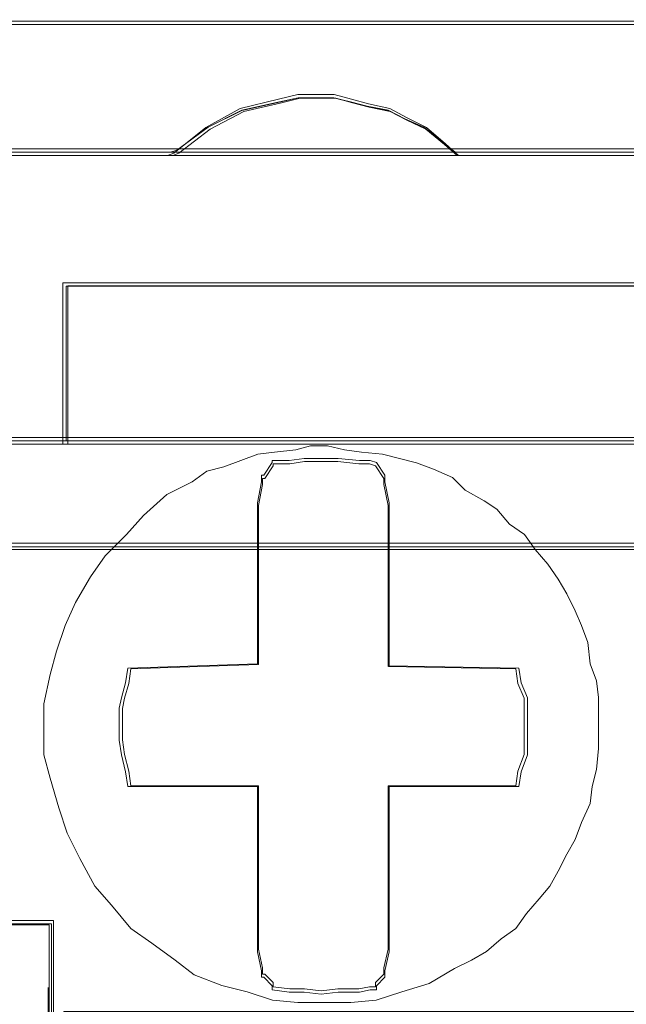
# Model space of a CAD drawing. Header units: millimetres. Extents: x -1290 to 1795, y -4192 to -1311.
# Tile 136 of 256: x 581.43 to 582.83, y -3302.43 to -3300.16. Entities that reach past the tile are written whole.
import ezdxf

# ---------------------------------------------------------------- set-up
doc = ezdxf.new("R2010")
doc.units = ezdxf.units.MM
doc.layers.add('$EL_istn', color=7, linetype='Continuous', lineweight=15)
doc.layers.add('Aparatura', color=7, linetype='Continuous', lineweight=13)
doc.styles.get("Standard").update_dxf_attribs({"font": 'ARIALN.TTF', "width": 0.8})
doc.dimstyles.new('100', dxfattribs={"dimtxt": 15, "dimasz": 10, "dimexe": 1.25, "dimexo": 0.625, "dimtad": 1, "dimdec": 0, "dimtxsty": 'Standard', "dimblk": 'OBLIQUE', "dimcen": 2.5, "dimadec": 0, "dimazin": 0, "dimtfac": 1, "dimtdec": 0, "dimtmove": 0, "dimatfit": 3, "dimldrblk": 'NONE', "dimfxl": 1, "dimarcsym": 0})

# ---------------------------------------------------------------- blocks, each defined once
blk = doc.blocks.new('_Oblique')
at = {"color": 0, "linetype": 'ByBlock', "lineweight": -2}
blk.add_line((-0.5, -0.5), (0.5, 0.5), dxfattribs=at)
blk = doc.blocks.new('*D43')
at = {"layer": '$EL_istn', "color": 0, "linetype": 'Continuous', "lineweight": -2, "ltscale": 0.1}
for p, q in [((605.2914, -3294.7164), (605.2914, -3319.5177)), ((518.0914, -3296.8148), (518.0914, -3319.5177)), ((518.0914, -3318.2677), (605.2914, -3318.2677))]:
    blk.add_line(p, q, dxfattribs=at)
at = {"layer": 'Defpoints', "color": 0}
for p in [(605.2914, -3294.0914), (518.0914, -3296.1898), (605.2914, -3318.2677)]:
    blk.add_point(p, dxfattribs=at)
at = {"layer": '$EL_istn', "color": 0, "linetype": 'ByBlock', "lineweight": -2, "xscale": 5, "yscale": 5, "zscale": 5, "rotation": 180}
blk.add_blockref('_Oblique', (518.0914, -3318.2677), dxfattribs=at)
at = {"layer": '$EL_istn', "color": 0, "linetype": 'ByBlock', "lineweight": -2, "xscale": 5, "yscale": 5, "zscale": 5}
blk.add_blockref('_Oblique', (605.2914, -3318.2677), dxfattribs=at)
at = {"layer": '$EL_istn', "color": 0, "lineweight": 5, "insert": (561.6914, -3313.5581), "char_height": 8, "attachment_point": 5}
blk.add_mtext('436', dxfattribs=at)
blk = doc.blocks.new('_None')

msp = doc.modelspace()

# ---------------------------------------------------------------- linework, layer by layer
at = {"layer": 'Aparatura', "lineweight": 13}
for points in [[(561.7986, -3300.1643), (596.0784, -3300.1643), (561.7986, -3300.1643)], [(582.441, -3300.4732), (582.4114, -3300.4462), (582.3671, -3300.4084), (582.3227, -3300.3868), (582.2833, -3300.3652), (582.234, -3300.3544), (582.1946, -3300.3436), (582.1552, -3300.3328), (582.1059, -3300.3328), (582.0714, -3300.3328), (582.0271, -3300.3436), (581.9384, -3300.3652), (581.8596, -3300.4084), (581.7857, -3300.4678), (581.7709, -3300.4732), (582.441, -3300.4732)], [(582.4114, -3300.4462), (582.3671, -3300.4084), (582.3227, -3300.3868), (582.2833, -3300.3652), (582.234, -3300.3544), (582.1946, -3300.3436), (582.1552, -3300.3328), (582.1059, -3300.3328), (582.0714, -3300.3328), (582.0271, -3300.3436), (581.9384, -3300.3652), (581.8596, -3300.4084), (581.7857, -3300.4678), (581.7709, -3300.4732), (582.441, -3300.4732), (582.4114, -3300.4462)], [(582.4114, -3300.4462), (582.3671, -3300.4084), (582.3227, -3300.3868), (582.2833, -3300.3652), (582.234, -3300.3544), (582.1946, -3300.3436), (582.1552, -3300.3328), (582.1059, -3300.3328), (582.0714, -3300.3328), (582.0271, -3300.3436), (581.9384, -3300.3652), (581.8596, -3300.4084), (581.7857, -3300.4678), (581.7709, -3300.4732), (582.441, -3300.4732), (582.4114, -3300.4462)], [(582.4114, -3300.4462), (582.3671, -3300.4084), (582.3227, -3300.3868), (582.2833, -3300.3652), (582.234, -3300.3544), (582.1946, -3300.3436), (582.1552, -3300.3328), (582.1059, -3300.3328), (582.0714, -3300.3328), (582.0271, -3300.3436), (581.9384, -3300.3652), (581.8596, -3300.4084), (581.7857, -3300.4678), (581.7709, -3300.4732), (582.441, -3300.4732), (582.4114, -3300.4462)], [(582.4114, -3300.4462), (582.3671, -3300.4084), (582.3227, -3300.3868), (582.2833, -3300.3652), (582.234, -3300.3544), (582.1946, -3300.3436), (582.1552, -3300.3328), (582.1059, -3300.3328), (582.0714, -3300.3328), (582.0271, -3300.3436), (581.9384, -3300.3652), (581.8596, -3300.4084), (581.7857, -3300.4678), (581.7709, -3300.4732), (582.441, -3300.4732), (582.4114, -3300.4462)], [(582.4045, -3300.4416), (582.3612, -3300.4078), (582.3178, -3300.3885), (582.2793, -3300.3692), (582.2312, -3300.3596), (582.1926, -3300.35), (582.1541, -3300.3403), (582.1059, -3300.3403), (582.0722, -3300.3403), (582.0289, -3300.35), (581.9422, -3300.3692), (581.8651, -3300.4078), (581.7929, -3300.4609), (581.7784, -3300.4657), (582.4334, -3300.4657), (582.4045, -3300.4416)], [(582.4045, -3300.4416), (582.3612, -3300.4078), (582.3178, -3300.3885), (582.2793, -3300.3692), (582.2312, -3300.3596), (582.1926, -3300.35), (582.1541, -3300.3403), (582.1059, -3300.3403), (582.0722, -3300.3403), (582.0289, -3300.35), (581.9422, -3300.3692), (581.8651, -3300.4078), (581.7929, -3300.4609), (581.7784, -3300.4657), (582.4334, -3300.4657), (582.4045, -3300.4416)], [(561.7986, -3300.4578), (597.2576, -3300.4578), (561.7986, -3300.4578)], [(581.5301, -3300.8824), (581.5301, -3300.766), (581.5301, -3300.8824)], [(584.0825, -3300.766), (581.5301, -3300.766), (584.0825, -3300.766)], [(581.8583, -3300.766), (581.5301, -3300.766), (581.8583, -3300.766)], [(581.5301, -3300.766), (581.5301, -3300.8714), (581.5301, -3300.9869), (581.5301, -3301.1375), (584.0825, -3301.1375), (584.0825, -3300.9869), (584.0825, -3300.8714), (584.0825, -3300.766), (581.5301, -3300.766)], [(581.5301, -3300.766), (581.5301, -3300.8714), (581.5301, -3300.9869), (581.5301, -3301.1375), (584.0825, -3301.1375), (584.0825, -3300.9869), (584.0825, -3300.8714), (584.0825, -3300.766), (581.5301, -3300.766)], [(581.5301, -3300.766), (581.5301, -3300.8714), (581.5301, -3300.9869), (581.5301, -3301.1375), (584.0825, -3301.1375), (584.0825, -3300.9869), (584.0825, -3300.8714), (584.0825, -3300.766), (581.5301, -3300.766)], [(581.5301, -3301.1375), (584.0825, -3301.1375), (584.0825, -3300.9869), (584.0825, -3300.8714), (584.0825, -3300.766), (581.5301, -3300.766), (581.5301, -3300.8714), (581.5301, -3300.9869), (581.5301, -3301.1375)], [(581.5376, -3300.7736), (581.5376, -3300.8747), (581.5376, -3300.9855), (581.5376, -3301.13), (584.075, -3301.13), (584.075, -3300.9855), (584.075, -3300.8747), (584.075, -3300.7736), (581.5376, -3300.7736)], [(581.5376, -3301.13), (584.075, -3301.13), (584.075, -3300.9855), (584.075, -3300.8747), (584.075, -3300.7736), (581.5376, -3300.7736), (581.5376, -3300.8747), (581.5376, -3300.9855), (581.5376, -3301.13)], [(581.5301, -3300.9931), (581.5301, -3300.867), (581.5301, -3300.9931)], [(581.5301, -3301.1375), (581.5301, -3300.9776), (581.5301, -3301.1375)], [(581.5696, -3302.091), (581.5403, -3302.0325), (581.5208, -3301.9741), (581.5013, -3301.9059), (581.4867, -3301.8523), (581.4867, -3301.789), (581.4867, -3301.7354), (581.5013, -3301.6672), (581.516, -3301.6136), (581.5355, -3301.5551), (581.5598, -3301.5016), (581.5939, -3301.4431), (581.628, -3301.3944), (581.6768, -3301.3457), (581.7158, -3301.3018), (581.7694, -3301.2531), (581.8278, -3301.2239), (581.862, -3301.1996), (581.9009, -3301.1898), (581.9399, -3301.1752), (581.9789, -3301.1606), (582.0179, -3301.1557), (582.0666, -3301.1508), (582.1007, -3301.1411), (582.1397, -3301.1411), (582.1787, -3301.1508), (582.2177, -3301.1557), (582.2664, -3301.1606), (582.3054, -3301.1703), (582.3444, -3301.1801), (582.3834, -3301.1947), (582.4272, -3301.2142), (582.4565, -3301.2434), (582.5003, -3301.2677), (582.5296, -3301.2872), (582.5588, -3301.3213), (582.5929, -3301.3457), (582.6173, -3301.3798), (582.6465, -3301.4139), (582.6709, -3301.448), (582.6904, -3301.4821), (582.7099, -3301.521), (582.7245, -3301.5551), (582.7391, -3301.5941), (582.744, -3301.6428), (582.7586, -3301.6818), (582.7635, -3301.7208), (582.7635, -3301.7597), (582.7635, -3301.7987), (582.7635, -3301.8377), (582.7586, -3301.8864), (582.7488, -3301.9254), (582.744, -3301.9643), (582.7245, -3302.0082), (582.7099, -3302.0471), (582.6904, -3302.0812), (582.6709, -3302.1202), (582.6514, -3302.1543), (582.627, -3302.1835), (582.5978, -3302.2176), (582.5734, -3302.2517), (582.5393, -3302.2761), (582.5052, -3302.3053), (582.4711, -3302.3248), (582.4321, -3302.3443), (582.3736, -3302.3784), (582.3103, -3302.3979), (582.2518, -3302.4173), (582.1933, -3302.4222), (582.1251, -3302.4222), (582.0715, -3302.4222), (582.013, -3302.4173), (581.9545, -3302.3979), (581.8961, -3302.3832), (581.8327, -3302.3589), (581.7889, -3302.3248), (581.7353, -3302.2858), (581.6865, -3302.2517), (581.6427, -3302.1981), (581.6037, -3302.1543), (581.5696, -3302.091)], [(581.5696, -3302.091), (581.5403, -3302.0325), (581.5208, -3301.9741), (581.5013, -3301.9059), (581.4867, -3301.8523), (581.4867, -3301.789), (581.4867, -3301.7354), (581.5013, -3301.6672), (581.516, -3301.6136), (581.5355, -3301.5551), (581.5598, -3301.5016), (581.5939, -3301.4431), (581.628, -3301.3944), (581.6768, -3301.3457), (581.7158, -3301.3018), (581.7694, -3301.2531), (581.8278, -3301.2239), (581.862, -3301.1996), (581.9009, -3301.1898), (581.9399, -3301.1752), (581.9789, -3301.1606), (582.0179, -3301.1557), (582.0666, -3301.1508), (582.1007, -3301.1411), (582.1397, -3301.1411), (582.1787, -3301.1508), (582.2177, -3301.1557), (582.2664, -3301.1606), (582.3054, -3301.1703), (582.3444, -3301.1801), (582.3834, -3301.1947), (582.4272, -3301.2142), (582.4565, -3301.2434), (582.5003, -3301.2677), (582.5296, -3301.2872), (582.5588, -3301.3213), (582.5929, -3301.3457), (582.6173, -3301.3798), (582.6465, -3301.4139), (582.6709, -3301.448), (582.6904, -3301.4821), (582.7099, -3301.521), (582.7245, -3301.5551), (582.7391, -3301.5941), (582.744, -3301.6428), (582.7586, -3301.6818), (582.7635, -3301.7208), (582.7635, -3301.7597), (582.7635, -3301.7987), (582.7635, -3301.8377), (582.7586, -3301.8864), (582.7488, -3301.9254), (582.744, -3301.9643), (582.7245, -3302.0082), (582.7099, -3302.0471), (582.6904, -3302.0812), (582.6709, -3302.1202), (582.6514, -3302.1543), (582.627, -3302.1835), (582.5978, -3302.2176), (582.5734, -3302.2517), (582.5393, -3302.2761), (582.5052, -3302.3053), (582.4711, -3302.3248), (582.4321, -3302.3443), (582.3736, -3302.3784), (582.3103, -3302.3979), (582.2518, -3302.4173), (582.1933, -3302.4222), (582.1251, -3302.4222), (582.0715, -3302.4222), (582.013, -3302.4173), (581.9545, -3302.3979), (581.8961, -3302.3832), (581.8327, -3302.3589), (581.7889, -3302.3248), (581.7353, -3302.2858), (581.6865, -3302.2517), (581.6427, -3302.1981), (581.6037, -3302.1543), (581.5696, -3302.091)], [(582.7586, -3301.8864), (582.7488, -3301.9254), (582.744, -3301.9643), (582.7245, -3302.0082), (582.7099, -3302.0471), (582.6904, -3302.0812), (582.6709, -3302.1202), (582.6514, -3302.1543), (582.627, -3302.1835), (582.5978, -3302.2176), (582.5734, -3302.2517), (582.5393, -3302.2761), (582.5052, -3302.3053), (582.4711, -3302.3248), (582.4321, -3302.3443), (582.3736, -3302.3784), (582.3103, -3302.3979), (582.2518, -3302.4173), (582.1933, -3302.4222), (582.1251, -3302.4222), (582.0715, -3302.4222), (582.013, -3302.4173), (581.9545, -3302.3979), (581.8961, -3302.3832), (581.8327, -3302.3589), (581.7889, -3302.3248), (581.7353, -3302.2858), (581.6865, -3302.2517), (581.6427, -3302.1981), (581.6037, -3302.1543), (581.5696, -3302.091), (581.5403, -3302.0325), (581.5208, -3301.9741), (581.5013, -3301.9059), (581.4867, -3301.8523), (581.4867, -3301.789), (581.4867, -3301.7354), (581.5013, -3301.6672), (581.516, -3301.6136), (581.5355, -3301.5551), (581.5598, -3301.5016), (581.5939, -3301.4431), (581.628, -3301.3944), (581.6768, -3301.3457), (581.7158, -3301.3018), (581.7694, -3301.2531), (581.8278, -3301.2239), (581.862, -3301.1996), (581.9009, -3301.1898), (581.9399, -3301.1752), (581.9789, -3301.1606), (582.0179, -3301.1557), (582.0666, -3301.1508), (582.1007, -3301.1411), (582.1397, -3301.1411), (582.1787, -3301.1508), (582.2177, -3301.1557), (582.2664, -3301.1606), (582.3054, -3301.1703), (582.3444, -3301.1801), (582.3834, -3301.1947), (582.4272, -3301.2142), (582.4565, -3301.2434), (582.5003, -3301.2677), (582.5296, -3301.2872), (582.5588, -3301.3213), (582.5929, -3301.3457), (582.6173, -3301.3798), (582.6465, -3301.4139), (582.6709, -3301.448), (582.6904, -3301.4821), (582.7099, -3301.521), (582.7245, -3301.5551), (582.7391, -3301.5941), (582.744, -3301.6428), (582.7586, -3301.6818), (582.7635, -3301.7208), (582.7635, -3301.7597), (582.7635, -3301.7987), (582.7635, -3301.8377), (582.7586, -3301.8864)], [(582.7586, -3301.8864), (582.7488, -3301.9254), (582.744, -3301.9643), (582.7245, -3302.0082), (582.7099, -3302.0471), (582.6904, -3302.0812), (582.6709, -3302.1202), (582.6514, -3302.1543), (582.627, -3302.1835), (582.5978, -3302.2176), (582.5734, -3302.2517), (582.5393, -3302.2761), (582.5052, -3302.3053), (582.4711, -3302.3248), (582.4321, -3302.3443), (582.3736, -3302.3784), (582.3103, -3302.3979), (582.2518, -3302.4173), (582.1933, -3302.4222), (582.1251, -3302.4222), (582.0715, -3302.4222), (582.013, -3302.4173), (581.9545, -3302.3979), (581.8961, -3302.3832), (581.8327, -3302.3589), (581.7889, -3302.3248), (581.7353, -3302.2858), (581.6865, -3302.2517), (581.6427, -3302.1981), (581.6037, -3302.1543), (581.5696, -3302.091), (581.5403, -3302.0325), (581.5208, -3301.9741), (581.5013, -3301.9059), (581.4867, -3301.8523), (581.4867, -3301.789), (581.4867, -3301.7354), (581.5013, -3301.6672), (581.516, -3301.6136), (581.5355, -3301.5551), (581.5598, -3301.5016), (581.5939, -3301.4431), (581.628, -3301.3944), (581.6768, -3301.3457), (581.7158, -3301.3018), (581.7694, -3301.2531), (581.8278, -3301.2239), (581.862, -3301.1996), (581.9009, -3301.1898), (581.9399, -3301.1752), (581.9789, -3301.1606), (582.0179, -3301.1557), (582.0666, -3301.1508), (582.1007, -3301.1411), (582.1397, -3301.1411), (582.1787, -3301.1508), (582.2177, -3301.1557), (582.2664, -3301.1606), (582.3054, -3301.1703), (582.3444, -3301.1801), (582.3834, -3301.1947), (582.4272, -3301.2142), (582.4565, -3301.2434), (582.5003, -3301.2677), (582.5296, -3301.2872), (582.5588, -3301.3213), (582.5929, -3301.3457), (582.6173, -3301.3798), (582.6465, -3301.4139), (582.6709, -3301.448), (582.6904, -3301.4821), (582.7099, -3301.521), (582.7245, -3301.5551), (582.7391, -3301.5941), (582.744, -3301.6428), (582.7586, -3301.6818), (582.7635, -3301.7208), (582.7635, -3301.7597), (582.7635, -3301.7987), (582.7635, -3301.8377), (582.7586, -3301.8864)], [(582.6904, -3302.0812), (582.7099, -3302.0471), (582.7245, -3302.0082), (582.744, -3301.9643), (582.7488, -3301.9254), (582.7586, -3301.8864), (582.7635, -3301.8377), (582.7635, -3301.7987), (582.7635, -3301.7597), (582.7635, -3301.7208), (582.7586, -3301.6818), (582.744, -3301.6428), (582.7391, -3301.5941), (582.7245, -3301.5551), (582.7099, -3301.521), (582.6904, -3301.4821), (582.6709, -3301.448), (582.6465, -3301.4139), (582.6173, -3301.3798), (582.5929, -3301.3457), (582.5588, -3301.3213), (582.5296, -3301.2872), (582.5003, -3301.2677), (582.4565, -3301.2434), (582.4272, -3301.2142), (582.3834, -3301.1947), (582.3444, -3301.1801), (582.3054, -3301.1703), (582.2664, -3301.1606), (582.2177, -3301.1557), (582.1787, -3301.1508), (582.1397, -3301.1411), (582.1007, -3301.1411), (582.0666, -3301.1508), (582.0179, -3301.1557), (581.9789, -3301.1606), (581.9399, -3301.1752), (581.9009, -3301.1898), (581.862, -3301.1996), (581.8278, -3301.2239), (581.7694, -3301.2531), (581.7158, -3301.3018), (581.6768, -3301.3457), (581.628, -3301.3944), (581.5939, -3301.4431), (581.5598, -3301.5016), (581.5355, -3301.5551), (581.516, -3301.6136), (581.5013, -3301.6672), (581.4867, -3301.7354), (581.4867, -3301.789), (581.4867, -3301.8523), (581.5013, -3301.9059), (581.5208, -3301.9741), (581.5403, -3302.0325), (581.5696, -3302.091), (581.6037, -3302.1543), (581.6427, -3302.1981), (581.6865, -3302.2517), (581.7353, -3302.2858), (581.7889, -3302.3248), (581.8327, -3302.3589), (581.8961, -3302.3832), (581.9545, -3302.3979), (582.013, -3302.4173), (582.0715, -3302.4222), (582.1251, -3302.4222), (582.1933, -3302.4222), (582.2518, -3302.4173), (582.3103, -3302.3979), (582.3736, -3302.3784), (582.4321, -3302.3443), (582.4711, -3302.3248), (582.5052, -3302.3053), (582.5393, -3302.2761), (582.5734, -3302.2517), (582.5978, -3302.2176), (582.627, -3302.1835), (582.6514, -3302.1543), (582.6709, -3302.1202), (582.6904, -3302.0812)], [(582.6904, -3302.0812), (582.7099, -3302.0471), (582.7245, -3302.0082), (582.744, -3301.9643), (582.7488, -3301.9254), (582.7586, -3301.8864), (582.7635, -3301.8377), (582.7635, -3301.7987), (582.7635, -3301.7597), (582.7635, -3301.7208), (582.7586, -3301.6818), (582.744, -3301.6428), (582.7391, -3301.5941), (582.7245, -3301.5551), (582.7099, -3301.521), (582.6904, -3301.4821), (582.6709, -3301.448), (582.6465, -3301.4139), (582.6173, -3301.3798), (582.5929, -3301.3457), (582.5588, -3301.3213), (582.5296, -3301.2872), (582.5003, -3301.2677), (582.4565, -3301.2434), (582.4272, -3301.2142), (582.3834, -3301.1947), (582.3444, -3301.1801), (582.3054, -3301.1703), (582.2664, -3301.1606), (582.2177, -3301.1557), (582.1787, -3301.1508), (582.1397, -3301.1411), (582.1007, -3301.1411), (582.0666, -3301.1508), (582.0179, -3301.1557), (581.9789, -3301.1606), (581.9399, -3301.1752), (581.9009, -3301.1898), (581.862, -3301.1996), (581.8278, -3301.2239), (581.7694, -3301.2531), (581.7158, -3301.3018), (581.6768, -3301.3457), (581.628, -3301.3944), (581.5939, -3301.4431), (581.5598, -3301.5016), (581.5355, -3301.5551), (581.516, -3301.6136), (581.5013, -3301.6672), (581.4867, -3301.7354), (581.4867, -3301.789), (581.4867, -3301.8523), (581.5013, -3301.9059), (581.5208, -3301.9741), (581.5403, -3302.0325), (581.5696, -3302.091), (581.6037, -3302.1543), (581.6427, -3302.1981), (581.6865, -3302.2517), (581.7353, -3302.2858), (581.7889, -3302.3248), (581.8327, -3302.3589), (581.8961, -3302.3832), (581.9545, -3302.3979), (582.013, -3302.4173), (582.0715, -3302.4222), (582.1251, -3302.4222), (582.1933, -3302.4222), (582.2518, -3302.4173), (582.3103, -3302.3979), (582.3736, -3302.3784), (582.4321, -3302.3443), (582.4711, -3302.3248), (582.5052, -3302.3053), (582.5393, -3302.2761), (582.5734, -3302.2517), (582.5978, -3302.2176), (582.627, -3302.1835), (582.6514, -3302.1543), (582.6709, -3302.1202), (582.6904, -3302.0812)], [(582.5978, -3302.2176), (582.5734, -3302.2517), (582.5393, -3302.2761), (582.5052, -3302.3053), (582.4711, -3302.3248), (582.4321, -3302.3443), (582.3736, -3302.3784), (582.3103, -3302.3979), (582.2518, -3302.4173), (582.1933, -3302.4222), (582.1251, -3302.4222), (582.0715, -3302.4222), (582.013, -3302.4173), (581.9545, -3302.3979), (581.8961, -3302.3832), (581.8327, -3302.3589), (581.7889, -3302.3248), (581.7353, -3302.2858), (581.6865, -3302.2517), (581.6427, -3302.1981), (581.6037, -3302.1543), (581.5696, -3302.091), (581.5403, -3302.0325), (581.5208, -3301.9741), (581.5013, -3301.9059), (581.4867, -3301.8523), (581.4867, -3301.789), (581.4867, -3301.7354), (581.5013, -3301.6672), (581.516, -3301.6136), (581.5355, -3301.5551), (581.5598, -3301.5016), (581.5939, -3301.4431), (581.628, -3301.3944), (581.6768, -3301.3457), (581.7158, -3301.3018), (581.7694, -3301.2531), (581.8278, -3301.2239), (581.862, -3301.1996), (581.9009, -3301.1898), (581.9399, -3301.1752), (581.9789, -3301.1606), (582.0179, -3301.1557), (582.0666, -3301.1508), (582.1007, -3301.1411), (582.1397, -3301.1411), (582.1787, -3301.1508), (582.2177, -3301.1557), (582.2664, -3301.1606), (582.3054, -3301.1703), (582.3444, -3301.1801), (582.3834, -3301.1947), (582.4272, -3301.2142), (582.4565, -3301.2434), (582.5003, -3301.2677), (582.5296, -3301.2872), (582.5588, -3301.3213), (582.5929, -3301.3457), (582.6173, -3301.3798), (582.6465, -3301.4139), (582.6709, -3301.448), (582.6904, -3301.4821), (582.7099, -3301.521), (582.7245, -3301.5551), (582.7391, -3301.5941), (582.744, -3301.6428), (582.7586, -3301.6818), (582.7635, -3301.7208), (582.7635, -3301.7597), (582.7635, -3301.7987), (582.7635, -3301.8377), (582.7586, -3301.8864), (582.7488, -3301.9254), (582.744, -3301.9643), (582.7245, -3302.0082), (582.7099, -3302.0471), (582.6904, -3302.0812), (582.6709, -3302.1202), (582.6514, -3302.1543), (582.627, -3302.1835), (582.5978, -3302.2176)], [(581.6748, -3301.6868), (581.6651, -3301.7209), (581.6602, -3301.7453), (581.6602, -3301.7891), (581.6602, -3301.8184), (581.6651, -3301.8525), (581.6748, -3301.8915), (581.6797, -3301.9256), (581.9782, -3301.9256), (581.9782, -3302.257), (581.9782, -3302.3057), (581.988, -3302.3496), (581.988, -3302.3642), (581.9929, -3302.3642), (582.0125, -3302.3837), (582.0125, -3302.3934), (582.0125, -3302.3934), (582.0516, -3302.3983), (582.0859, -3302.3983), (582.125, -3302.4032), (582.1642, -3302.3983), (582.2131, -3302.3983), (582.2376, -3302.3934), (582.2523, -3302.3934), (582.2523, -3302.3837), (582.2718, -3302.3642), (582.2718, -3302.3642), (582.2718, -3302.3496), (582.2816, -3302.3057), (582.2816, -3302.257), (582.2816, -3301.9256), (582.5801, -3301.9256), (582.585, -3301.8915), (582.5997, -3301.8525), (582.5997, -3301.8184), (582.5997, -3301.7891), (582.5997, -3301.7453), (582.5997, -3301.7209), (582.585, -3301.6868), (582.5801, -3301.6527), (582.2816, -3301.6478), (582.2816, -3301.3213), (582.2816, -3301.2725), (582.2718, -3301.2238), (582.2718, -3301.2092), (582.2718, -3301.2092), (582.2523, -3301.1799), (582.2376, -3301.1751), (582.2131, -3301.1751), (582.1642, -3301.1702), (582.125, -3301.1702), (582.0859, -3301.1702), (582.0516, -3301.1751), (582.0125, -3301.1751), (582.0125, -3301.1799), (581.9929, -3301.2092), (581.988, -3301.2092), (581.988, -3301.2238), (581.9782, -3301.2725), (581.9782, -3301.3213), (581.9782, -3301.6429), (581.6797, -3301.6527), (581.6748, -3301.6868)], [(581.6748, -3301.8915), (581.6797, -3301.9256), (581.9782, -3301.9256), (581.9782, -3302.257), (581.9782, -3302.3057), (581.988, -3302.3496), (581.988, -3302.3642), (581.9929, -3302.3642), (582.0125, -3302.3837), (582.0125, -3302.3934), (582.0125, -3302.3934), (582.0516, -3302.3983), (582.0859, -3302.3983), (582.125, -3302.4032), (582.1642, -3302.3983), (582.2131, -3302.3983), (582.2376, -3302.3934), (582.2523, -3302.3934), (582.2523, -3302.3837), (582.2718, -3302.3642), (582.2718, -3302.3642), (582.2718, -3302.3496), (582.2816, -3302.3057), (582.2816, -3302.257), (582.2816, -3301.9256), (582.5801, -3301.9256), (582.585, -3301.8915), (582.5997, -3301.8525), (582.5997, -3301.8184), (582.5997, -3301.7891), (582.5997, -3301.7453), (582.5997, -3301.7209), (582.585, -3301.6868), (582.5801, -3301.6527), (582.2816, -3301.6478), (582.2816, -3301.3213), (582.2816, -3301.2725), (582.2718, -3301.2238), (582.2718, -3301.2092), (582.2718, -3301.2092), (582.2523, -3301.1799), (582.2376, -3301.1751), (582.2131, -3301.1751), (582.1642, -3301.1702), (582.125, -3301.1702), (582.0859, -3301.1702), (582.0516, -3301.1751), (582.0125, -3301.1751), (582.0125, -3301.1799), (581.9929, -3301.2092), (581.988, -3301.2092), (581.988, -3301.2238), (581.9782, -3301.2725), (581.9782, -3301.3213), (581.9782, -3301.6429), (581.6797, -3301.6527), (581.6748, -3301.6868), (581.6651, -3301.7209), (581.6602, -3301.7453), (581.6602, -3301.7891), (581.6602, -3301.8184), (581.6651, -3301.8525), (581.6748, -3301.8915)], [(581.6748, -3301.8915), (581.6797, -3301.9256), (581.9782, -3301.9256), (581.9782, -3302.257), (581.9782, -3302.3057), (581.988, -3302.3496), (581.988, -3302.3642), (581.9929, -3302.3642), (582.0125, -3302.3837), (582.0125, -3302.3934), (582.0125, -3302.3934), (582.0516, -3302.3983), (582.0859, -3302.3983), (582.125, -3302.4032), (582.1642, -3302.3983), (582.2131, -3302.3983), (582.2376, -3302.3934), (582.2523, -3302.3934), (582.2523, -3302.3837), (582.2718, -3302.3642), (582.2718, -3302.3642), (582.2718, -3302.3496), (582.2816, -3302.3057), (582.2816, -3302.257), (582.2816, -3301.9256), (582.5801, -3301.9256), (582.585, -3301.8915), (582.5997, -3301.8525), (582.5997, -3301.8184), (582.5997, -3301.7891), (582.5997, -3301.7453), (582.5997, -3301.7209), (582.585, -3301.6868), (582.5801, -3301.6527), (582.2816, -3301.6478), (582.2816, -3301.3213), (582.2816, -3301.2725), (582.2718, -3301.2238), (582.2718, -3301.2092), (582.2718, -3301.2092), (582.2523, -3301.1799), (582.2376, -3301.1751), (582.2131, -3301.1751), (582.1642, -3301.1702), (582.125, -3301.1702), (582.0859, -3301.1702), (582.0516, -3301.1751), (582.0125, -3301.1751), (582.0125, -3301.1799), (581.9929, -3301.2092), (581.988, -3301.2092), (581.988, -3301.2238), (581.9782, -3301.2725), (581.9782, -3301.3213), (581.9782, -3301.6429), (581.6797, -3301.6527), (581.6748, -3301.6868), (581.6651, -3301.7209), (581.6602, -3301.7453), (581.6602, -3301.7891), (581.6602, -3301.8184), (581.6651, -3301.8525), (581.6748, -3301.8915)], [(582.2816, -3301.9256), (582.2816, -3302.257), (582.2816, -3302.3057), (582.2718, -3302.3496), (582.2718, -3302.3642), (582.2718, -3302.3642), (582.2523, -3302.3837), (582.2523, -3302.3934), (582.2376, -3302.3934), (582.2131, -3302.3983), (582.1642, -3302.3983), (582.125, -3302.4032), (582.0859, -3302.3983), (582.0516, -3302.3983), (582.0125, -3302.3934), (582.0125, -3302.3934), (582.0125, -3302.3837), (581.9929, -3302.3642), (581.988, -3302.3642), (581.988, -3302.3496), (581.9782, -3302.3057), (581.9782, -3302.257), (581.9782, -3301.9256), (581.6797, -3301.9256), (581.6748, -3301.8915), (581.6651, -3301.8525), (581.6602, -3301.8184), (581.6602, -3301.7891), (581.6602, -3301.7453), (581.6651, -3301.7209), (581.6748, -3301.6868), (581.6797, -3301.6527), (581.9782, -3301.6429), (581.9782, -3301.3213), (581.9782, -3301.2725), (581.988, -3301.2238), (581.988, -3301.2092), (581.9929, -3301.2092), (582.0125, -3301.1799), (582.0125, -3301.1751), (582.0516, -3301.1751), (582.0859, -3301.1702), (582.125, -3301.1702), (582.1642, -3301.1702), (582.2131, -3301.1751), (582.2376, -3301.1751), (582.2523, -3301.1799), (582.2718, -3301.2092), (582.2718, -3301.2092), (582.2718, -3301.2238), (582.2816, -3301.2725), (582.2816, -3301.3213), (582.2816, -3301.6478), (582.5801, -3301.6527), (582.585, -3301.6868), (582.5997, -3301.7209), (582.5997, -3301.7453), (582.5997, -3301.7891), (582.5997, -3301.8184), (582.5997, -3301.8525), (582.585, -3301.8915), (582.5801, -3301.9256), (582.2816, -3301.9256)], [(582.2816, -3301.9256), (582.2816, -3302.257), (582.2816, -3302.3057), (582.2718, -3302.3496), (582.2718, -3302.3642), (582.2718, -3302.3642), (582.2523, -3302.3837), (582.2523, -3302.3934), (582.2376, -3302.3934), (582.2131, -3302.3983), (582.1642, -3302.3983), (582.125, -3302.4032), (582.0859, -3302.3983), (582.0516, -3302.3983), (582.0125, -3302.3934), (582.0125, -3302.3934), (582.0125, -3302.3837), (581.9929, -3302.3642), (581.988, -3302.3642), (581.988, -3302.3496), (581.9782, -3302.3057), (581.9782, -3302.257), (581.9782, -3301.9256), (581.6797, -3301.9256), (581.6748, -3301.8915), (581.6651, -3301.8525), (581.6602, -3301.8184), (581.6602, -3301.7891), (581.6602, -3301.7453), (581.6651, -3301.7209), (581.6748, -3301.6868), (581.6797, -3301.6527), (581.9782, -3301.6429), (581.9782, -3301.3213), (581.9782, -3301.2725), (581.988, -3301.2238), (581.988, -3301.2092), (581.9929, -3301.2092), (582.0125, -3301.1799), (582.0125, -3301.1751), (582.0516, -3301.1751), (582.0859, -3301.1702), (582.125, -3301.1702), (582.1642, -3301.1702), (582.2131, -3301.1751), (582.2376, -3301.1751), (582.2523, -3301.1799), (582.2718, -3301.2092), (582.2718, -3301.2092), (582.2718, -3301.2238), (582.2816, -3301.2725), (582.2816, -3301.3213), (582.2816, -3301.6478), (582.5801, -3301.6527), (582.585, -3301.6868), (582.5997, -3301.7209), (582.5997, -3301.7453), (582.5997, -3301.7891), (582.5997, -3301.8184), (582.5997, -3301.8525), (582.585, -3301.8915), (582.5801, -3301.9256), (582.2816, -3301.9256)], [(581.6821, -3301.8902), (581.6869, -3301.9239), (581.9807, -3301.9239), (581.9807, -3302.2512), (581.9807, -3302.2994), (581.9903, -3302.3427), (581.9903, -3302.3571), (581.9951, -3302.3571), (582.0144, -3302.3764), (582.0144, -3302.386), (582.0144, -3302.386), (582.0529, -3302.3908), (582.0866, -3302.3908), (582.1251, -3302.3956), (582.1636, -3302.3908), (582.2118, -3302.3908), (582.2359, -3302.386), (582.2503, -3302.386), (582.2503, -3302.3764), (582.2696, -3302.3571), (582.2696, -3302.3571), (582.2696, -3302.3427), (582.2792, -3302.2994), (582.2792, -3302.2512), (582.2792, -3301.9239), (582.5729, -3301.9239), (582.5777, -3301.8902), (582.5922, -3301.8517), (582.5922, -3301.818), (582.5922, -3301.7891), (582.5922, -3301.7458), (582.5922, -3301.7217), (582.5777, -3301.688), (582.5729, -3301.6543), (582.2792, -3301.6495), (582.2792, -3301.327), (582.2792, -3301.2788), (582.2696, -3301.2307), (582.2696, -3301.2163), (582.2696, -3301.2163), (582.2503, -3301.1874), (582.2359, -3301.1826), (582.2118, -3301.1826), (582.1636, -3301.1777), (582.1251, -3301.1777), (582.0866, -3301.1777), (582.0529, -3301.1826), (582.0144, -3301.1826), (582.0144, -3301.1874), (581.9951, -3301.2163), (581.9903, -3301.2163), (581.9903, -3301.2307), (581.9807, -3301.2788), (581.9807, -3301.327), (581.9807, -3301.6447), (581.6869, -3301.6543), (581.6821, -3301.688), (581.6725, -3301.7217), (581.6677, -3301.7458), (581.6677, -3301.7891), (581.6677, -3301.818), (581.6725, -3301.8517), (581.6821, -3301.8902)], [(585.4968, -3301.3656), (585.4914, -3301.3656), (561.6131, -3301.3656), (546.7402, -3301.3656), (541.265, -3301.3656), (538.8793, -3301.3656), (538.1539, -3301.3656), (537.8584, -3301.3656), (537.7724, -3301.3656), (537.7402, -3301.3656), (537.7294, -3301.3656), (537.724, -3301.3656), (585.4968, -3301.3656)], [(581.4964, -3302.8073), (581.4964, -3302.3877), (581.4964, -3302.8073)]]:
    msp.add_lwpolyline(points, close=True, dxfattribs=at)
for points in [[(596.0705, -3300.1718), (561.8063, -3300.1718)], [(596.0705, -3300.1718), (561.8063, -3300.1718)], [(596.0784, -3300.1643), (561.8065, -3300.1643)], [(596.0784, -3300.1643), (561.8065, -3300.1643)], [(596.0784, -3300.1643), (561.8065, -3300.1643)], [(596.0784, -3300.1643), (561.8065, -3300.1643)], [(581.0372, -3300.4657), (581.7785, -3300.4657), (581.7929, -3300.4609), (581.8651, -3300.4079), (581.9421, -3300.3693), (582.0288, -3300.3501), (582.0721, -3300.3404), (582.1058, -3300.3404), (582.154, -3300.3404), (582.1925, -3300.3501), (582.231, -3300.3597), (582.2791, -3300.3693), (582.3176, -3300.3886), (582.3609, -3300.4079), (582.4043, -3300.4416), (582.4331, -3300.4657), (583.1841, -3300.4657)], [(581.0372, -3300.4657), (581.7785, -3300.4657), (581.7929, -3300.4609), (581.8651, -3300.4079), (581.9421, -3300.3693), (582.0288, -3300.3501), (582.0721, -3300.3404), (582.1058, -3300.3404), (582.154, -3300.3404), (582.1925, -3300.3501), (582.231, -3300.3597), (582.2791, -3300.3693), (582.3176, -3300.3886), (582.3609, -3300.4079), (582.4043, -3300.4416), (582.4331, -3300.4657), (583.1841, -3300.4657)], [(581.0417, -3300.4732), (581.7832, -3300.4732), (581.7976, -3300.4682), (581.8698, -3300.4125), (581.9469, -3300.3719), (582.0335, -3300.3517), (582.0769, -3300.3415), (582.1106, -3300.3415), (582.1587, -3300.3415), (582.1972, -3300.3517), (582.2357, -3300.3618), (582.2839, -3300.3719), (582.3224, -3300.3922), (582.3657, -3300.4125), (582.4091, -3300.4479), (582.438, -3300.4732), (583.1891, -3300.4732)], [(581.0417, -3300.4732), (581.7832, -3300.4732), (581.7976, -3300.4682), (581.8698, -3300.4125), (581.9469, -3300.3719), (582.0335, -3300.3517), (582.0769, -3300.3415), (582.1106, -3300.3415), (582.1587, -3300.3415), (582.1972, -3300.3517), (582.2357, -3300.3618), (582.2839, -3300.3719), (582.3224, -3300.3922), (582.3657, -3300.4125), (582.4091, -3300.4479), (582.438, -3300.4732), (583.1891, -3300.4732)], [(581.0417, -3300.4732), (581.7832, -3300.4732), (581.7976, -3300.4682), (581.8698, -3300.4125), (581.9469, -3300.3719), (582.0335, -3300.3517), (582.0769, -3300.3415), (582.1106, -3300.3415), (582.1587, -3300.3415), (582.1972, -3300.3517), (582.2357, -3300.3618), (582.2839, -3300.3719), (582.3224, -3300.3922), (582.3657, -3300.4125), (582.4091, -3300.4479), (582.438, -3300.4732), (583.1891, -3300.4732)], [(581.0417, -3300.4732), (581.7832, -3300.4732), (581.7976, -3300.4682), (581.8698, -3300.4125), (581.9469, -3300.3719), (582.0335, -3300.3517), (582.0769, -3300.3415), (582.1106, -3300.3415), (582.1587, -3300.3415), (582.1972, -3300.3517), (582.2357, -3300.3618), (582.2839, -3300.3719), (582.3224, -3300.3922), (582.3657, -3300.4125), (582.4091, -3300.4479), (582.438, -3300.4732), (583.1891, -3300.4732)], [(590.1835, -3300.4653), (589.4422, -3300.4653), (588.7779, -3300.4653), (588.0366, -3300.4653), (587.3771, -3300.4653), (586.6358, -3300.4653), (585.9811, -3300.4653), (585.2398, -3300.4653), (584.5755, -3300.4653), (583.8342, -3300.4653), (583.1843, -3300.4653), (582.4334, -3300.4653), (581.7787, -3300.4653), (581.0374, -3300.4653), (580.3827, -3300.4653), (579.6366, -3300.4653), (578.9771, -3300.4653), (578.2358, -3300.4653)], [(590.1835, -3300.4653), (589.4422, -3300.4653), (588.7779, -3300.4653), (588.0366, -3300.4653), (587.3771, -3300.4653), (586.6358, -3300.4653), (585.9811, -3300.4653), (585.2398, -3300.4653), (584.5755, -3300.4653), (583.8342, -3300.4653), (583.1843, -3300.4653), (582.4334, -3300.4653), (581.7787, -3300.4653), (581.0374, -3300.4653), (580.3827, -3300.4653), (579.6366, -3300.4653), (578.9771, -3300.4653), (578.2358, -3300.4653)], [(590.1835, -3300.4653), (589.4422, -3300.4653), (588.7779, -3300.4653), (588.0366, -3300.4653), (587.3771, -3300.4653), (586.6358, -3300.4653), (585.9811, -3300.4653), (585.2398, -3300.4653), (584.5755, -3300.4653), (583.8342, -3300.4653), (583.1843, -3300.4653), (582.4334, -3300.4653), (581.7787, -3300.4653), (581.0374, -3300.4653), (580.3827, -3300.4653), (579.6366, -3300.4653), (578.9771, -3300.4653), (578.2358, -3300.4653)], [(590.1895, -3300.4578), (589.4481, -3300.4578), (588.7836, -3300.4578), (588.0422, -3300.4578), (587.3825, -3300.4578), (586.6411, -3300.4578), (585.9862, -3300.4578), (585.2448, -3300.4578), (584.5803, -3300.4578), (583.8389, -3300.4578), (583.1889, -3300.4578), (582.4378, -3300.4578), (581.783, -3300.4578), (581.0415, -3300.4578), (580.3867, -3300.4578), (579.6404, -3300.4578), (578.9808, -3300.4578), (578.2393, -3300.4578)], [(590.1895, -3300.4578), (589.4481, -3300.4578), (588.7836, -3300.4578), (588.0422, -3300.4578), (587.3825, -3300.4578), (586.6411, -3300.4578), (585.9862, -3300.4578), (585.2448, -3300.4578), (584.5803, -3300.4578), (583.8389, -3300.4578), (583.1889, -3300.4578), (582.4378, -3300.4578), (581.783, -3300.4578), (581.0415, -3300.4578), (580.3867, -3300.4578), (579.6404, -3300.4578), (578.9808, -3300.4578), (578.2393, -3300.4578)], [(590.1895, -3300.4578), (589.4481, -3300.4578), (588.7836, -3300.4578), (588.0422, -3300.4578), (587.3825, -3300.4578), (586.6411, -3300.4578), (585.9862, -3300.4578), (585.2448, -3300.4578), (584.5803, -3300.4578), (583.8389, -3300.4578), (583.1889, -3300.4578), (582.4378, -3300.4578), (581.783, -3300.4578), (581.0415, -3300.4578), (580.3867, -3300.4578), (579.6404, -3300.4578), (578.9808, -3300.4578), (578.2393, -3300.4578)], [(590.1895, -3300.4578), (589.4481, -3300.4578), (588.7836, -3300.4578), (588.0422, -3300.4578), (587.3825, -3300.4578), (586.6411, -3300.4578), (585.9862, -3300.4578), (585.2448, -3300.4578), (584.5803, -3300.4578), (583.8389, -3300.4578), (583.1889, -3300.4578), (582.4378, -3300.4578), (581.783, -3300.4578), (581.0415, -3300.4578), (580.3867, -3300.4578), (579.6404, -3300.4578), (578.9808, -3300.4578), (578.2393, -3300.4578)], [(590.1895, -3300.4578), (589.4481, -3300.4578), (588.7836, -3300.4578), (588.0422, -3300.4578), (587.3825, -3300.4578), (586.6411, -3300.4578), (585.9862, -3300.4578), (585.2448, -3300.4578), (584.5803, -3300.4578), (583.8389, -3300.4578), (583.1889, -3300.4578), (582.4378, -3300.4578), (581.783, -3300.4578), (581.0415, -3300.4578), (580.3867, -3300.4578), (579.6404, -3300.4578), (578.9808, -3300.4578), (578.2393, -3300.4578)], [(590.1895, -3300.4578), (589.4481, -3300.4578), (588.7836, -3300.4578), (588.0422, -3300.4578), (587.3825, -3300.4578), (586.6411, -3300.4578), (585.9862, -3300.4578), (585.2448, -3300.4578), (584.5803, -3300.4578), (583.8389, -3300.4578), (583.1889, -3300.4578), (582.4378, -3300.4578), (581.783, -3300.4578), (581.0415, -3300.4578), (580.3867, -3300.4578), (579.6404, -3300.4578), (578.9808, -3300.4578), (578.2393, -3300.4578)], [(590.1895, -3300.4578), (589.4481, -3300.4578), (588.7836, -3300.4578), (588.0422, -3300.4578), (587.3825, -3300.4578), (586.6411, -3300.4578), (585.9862, -3300.4578), (585.2448, -3300.4578), (584.5803, -3300.4578), (583.8389, -3300.4578), (583.1889, -3300.4578), (582.4378, -3300.4578), (581.783, -3300.4578), (581.0415, -3300.4578), (580.3867, -3300.4578), (579.6404, -3300.4578), (578.9808, -3300.4578), (578.2393, -3300.4578)], [(578.4765, -3301.13), (578.7316, -3301.13), (578.7316, -3300.9855), (578.7316, -3300.8747), (578.7316, -3300.7736), (581.2781, -3300.7736), (581.2781, -3300.8747), (581.2781, -3300.9855), (581.2781, -3301.13), (581.538, -3301.13), (581.538, -3300.9855), (581.538, -3300.8747), (581.538, -3300.7736), (584.0749, -3300.7736), (584.0749, -3300.8747), (584.0749, -3300.9855), (584.0749, -3301.13), (584.3348, -3301.13)], [(578.4765, -3301.13), (578.7316, -3301.13), (578.7316, -3300.9855), (578.7316, -3300.8747), (578.7316, -3300.7736), (581.2781, -3300.7736), (581.2781, -3300.8747), (581.2781, -3300.9855), (581.2781, -3301.13), (581.538, -3301.13), (581.538, -3300.9855), (581.538, -3300.8747), (581.538, -3300.7736), (584.0749, -3300.7736), (584.0749, -3300.8747), (584.0749, -3300.9855), (584.0749, -3301.13), (584.3348, -3301.13)], [(578.4765, -3301.13), (578.7316, -3301.13), (578.7316, -3300.9855), (578.7316, -3300.8747), (578.7316, -3300.7736), (581.2781, -3300.7736), (581.2781, -3300.8747), (581.2781, -3300.9855), (581.2781, -3301.13), (581.538, -3301.13), (581.538, -3300.9855), (581.538, -3300.8747), (581.538, -3300.7736), (584.0749, -3300.7736), (584.0749, -3300.8747), (584.0749, -3300.9855), (584.0749, -3301.13), (584.3348, -3301.13)], [(578.48, -3301.1375), (578.7352, -3301.1375), (578.7352, -3300.9897), (578.7352, -3300.8765), (578.7352, -3300.773), (581.2822, -3300.773), (581.2822, -3300.8765), (581.2822, -3300.9897), (581.2822, -3301.1375), (581.5422, -3301.1375), (581.5422, -3300.9897), (581.5422, -3300.8765), (581.5422, -3300.773), (584.0796, -3300.773), (584.0796, -3300.8765), (584.0796, -3300.9897), (584.0796, -3301.1375), (584.3396, -3301.1375)], [(578.48, -3301.1375), (578.7352, -3301.1375), (578.7352, -3300.9897), (578.7352, -3300.8765), (578.7352, -3300.773), (581.2822, -3300.773), (581.2822, -3300.8765), (581.2822, -3300.9897), (581.2822, -3301.1375), (581.5422, -3301.1375), (581.5422, -3300.9897), (581.5422, -3300.8765), (581.5422, -3300.773), (584.0796, -3300.773), (584.0796, -3300.8765), (584.0796, -3300.9897), (584.0796, -3301.1375), (584.3396, -3301.1375)], [(578.48, -3301.1375), (578.7352, -3301.1375), (578.7352, -3300.9897), (578.7352, -3300.8765), (578.7352, -3300.773), (581.2822, -3300.773), (581.2822, -3300.8765), (581.2822, -3300.9897), (581.2822, -3301.1375), (581.5422, -3301.1375), (581.5422, -3300.9897), (581.5422, -3300.8765), (581.5422, -3300.773), (584.0796, -3300.773), (584.0796, -3300.8765), (584.0796, -3300.9897), (584.0796, -3301.1375), (584.3396, -3301.1375)], [(578.48, -3301.1375), (578.7352, -3301.1375), (578.7352, -3300.9897), (578.7352, -3300.8765), (578.7352, -3300.773), (581.2822, -3300.773), (581.2822, -3300.8765), (581.2822, -3300.9897), (581.2822, -3301.1375), (581.5422, -3301.1375), (581.5422, -3300.9897), (581.5422, -3300.8765), (581.5422, -3300.773), (584.0796, -3300.773), (584.0796, -3300.8765), (584.0796, -3300.9897), (584.0796, -3301.1375), (584.3396, -3301.1375)], [(578.48, -3301.1375), (578.7352, -3301.1375), (578.7352, -3300.9897), (578.7352, -3300.8765), (578.7352, -3300.773), (581.2822, -3300.773), (581.2822, -3300.8765), (581.2822, -3300.9897), (581.2822, -3301.1375), (581.5422, -3301.1375), (581.5422, -3300.9897), (581.5422, -3300.8765), (581.5422, -3300.773), (584.0796, -3300.773), (584.0796, -3300.8765), (584.0796, -3300.9897), (584.0796, -3301.1375), (584.3396, -3301.1375)], [(578.48, -3301.1375), (578.7352, -3301.1375), (578.7352, -3300.9897), (578.7352, -3300.8765), (578.7352, -3300.773), (581.2822, -3300.773), (581.2822, -3300.8765), (581.2822, -3300.9897), (581.2822, -3301.1375), (581.5422, -3301.1375), (581.5422, -3300.9897), (581.5422, -3300.8765), (581.5422, -3300.773), (584.0796, -3300.773), (584.0796, -3300.8765), (584.0796, -3300.9897), (584.0796, -3301.1375), (584.3396, -3301.1375)], [(578.48, -3301.1375), (578.7352, -3301.1375), (578.7352, -3300.9897), (578.7352, -3300.8765), (578.7352, -3300.773), (581.2822, -3300.773), (581.2822, -3300.8765), (581.2822, -3300.9897), (581.2822, -3301.1375), (581.5422, -3301.1375), (581.5422, -3300.9897), (581.5422, -3300.8765), (581.5422, -3300.773), (584.0796, -3300.773), (584.0796, -3300.8765), (584.0796, -3300.9897), (584.0796, -3301.1375), (584.3396, -3301.1375)], [(589.9395, -3301.1221), (589.6793, -3301.1221), (587.1355, -3301.1221), (586.8802, -3301.1221), (584.3315, -3301.1221), (584.0714, -3301.1221), (581.5324, -3301.1221), (581.2722, -3301.1221), (578.7236, -3301.1221), (578.5936, -3301.1221)], [(585.4879, -3301.3656), (561.6131, -3301.3656)], [(585.4829, -3301.3739), (561.6132, -3301.3739)], [(561.6133, -3301.3799), (585.488, -3301.3799)], [(584.3107, -3302.2336), (584.1133, -3302.2336), (584.1133, -3302.3904), (584.1133, -3302.4344), (584.1133, -3302.8018), (584.0796, -3302.8018), (582.9048, -3302.8018), (582.717, -3302.8018), (581.5422, -3302.8018), (581.5085, -3302.8018), (581.5085, -3302.4344), (581.5085, -3302.3904), (581.5085, -3302.2336), (581.3159, -3302.2336)], [(584.3107, -3302.2336), (584.1133, -3302.2336), (584.1133, -3302.3904), (584.1133, -3302.4344), (584.1133, -3302.8018), (584.0796, -3302.8018), (582.9048, -3302.8018), (582.717, -3302.8018), (581.5422, -3302.8018), (581.5085, -3302.8018), (581.5085, -3302.4344), (581.5085, -3302.3904), (581.5085, -3302.2336), (581.3159, -3302.2336)], [(584.3107, -3302.2336), (584.1133, -3302.2336), (584.1133, -3302.3904), (584.1133, -3302.4344), (584.1133, -3302.8018), (584.0796, -3302.8018), (582.9048, -3302.8018), (582.717, -3302.8018), (581.5422, -3302.8018), (581.5085, -3302.8018), (581.5085, -3302.4344), (581.5085, -3302.3904), (581.5085, -3302.2336), (581.3159, -3302.2336)], [(584.3107, -3302.2336), (584.1133, -3302.2336), (584.1133, -3302.3904), (584.1133, -3302.4344), (584.1133, -3302.8018), (584.0796, -3302.8018), (582.9048, -3302.8018), (582.717, -3302.8018), (581.5422, -3302.8018), (581.5085, -3302.8018), (581.5085, -3302.4344), (581.5085, -3302.3904), (581.5085, -3302.2336), (581.3159, -3302.2336)], [(584.3107, -3302.2336), (584.1133, -3302.2336), (584.1133, -3302.3904), (584.1133, -3302.4344), (584.1133, -3302.8018), (584.0796, -3302.8018), (582.9048, -3302.8018), (582.717, -3302.8018), (581.5422, -3302.8018), (581.5085, -3302.8018), (581.5085, -3302.4344), (581.5085, -3302.3904), (581.5085, -3302.2336), (581.3159, -3302.2336)], [(581.306, -3302.244), (581.4987, -3302.244), (581.4987, -3302.3994), (581.4987, -3302.8073), (581.5324, -3302.8073), (581.5324, -3302.7005), (581.5324, -3302.4431), (582.708, -3302.4431), (582.8958, -3302.4431), (584.0714, -3302.4431), (584.0714, -3302.7005), (584.0714, -3302.8073), (584.1051, -3302.8073), (584.1051, -3302.3994), (584.1051, -3302.244), (584.3026, -3302.244)], [(584.3059, -3302.2411), (584.1086, -3302.2411), (584.1086, -3302.3952), (584.1086, -3302.4385), (584.1086, -3302.7995), (584.0749, -3302.7995), (582.9003, -3302.7995), (582.7126, -3302.7995), (581.538, -3302.7995), (581.5043, -3302.7995), (581.5043, -3302.4385), (581.5043, -3302.3952), (581.5043, -3302.2411), (581.3118, -3302.2411)], [(584.3059, -3302.2411), (584.1086, -3302.2411), (584.1086, -3302.3952), (584.1086, -3302.4385), (584.1086, -3302.7995), (584.0749, -3302.7995), (582.9003, -3302.7995), (582.7126, -3302.7995), (581.538, -3302.7995), (581.5043, -3302.7995), (581.5043, -3302.4385), (581.5043, -3302.3952), (581.5043, -3302.2411), (581.3118, -3302.2411)], [(584.3059, -3302.2411), (584.1086, -3302.2411), (584.1086, -3302.3952), (584.1086, -3302.4385), (584.1086, -3302.7995), (584.0749, -3302.7995), (582.9003, -3302.7995), (582.7126, -3302.7995), (581.538, -3302.7995), (581.5043, -3302.7995), (581.5043, -3302.4385), (581.5043, -3302.3952), (581.5043, -3302.2411), (581.3118, -3302.2411)]]:
    msp.add_lwpolyline(points, dxfattribs=at)

# ---------------------------------------------------------------- dimensions: what is measured, and where the dimension line sits
at = {"layer": '$EL_istn', "linetype": 'Continuous', "lineweight": 5, "ltscale": 0.1}
dim = msp.add_linear_dim(base=(605.2914, -3318.2677), p1=(518.0914, -3296.1898), p2=(605.2914, -3294.0914), dimstyle='100', override={"dimtxt": 8, "dimasz": 5, "dimlfac": 5, "dimfxl": 35, "dimfxlon": 0}, dxfattribs=at)
dim.commit()
dim.dimension.update_dxf_attribs({"geometry": '*D43', "text_midpoint": (561.6914, -3313.5581)})

doc.saveas('drawing.dxf')
